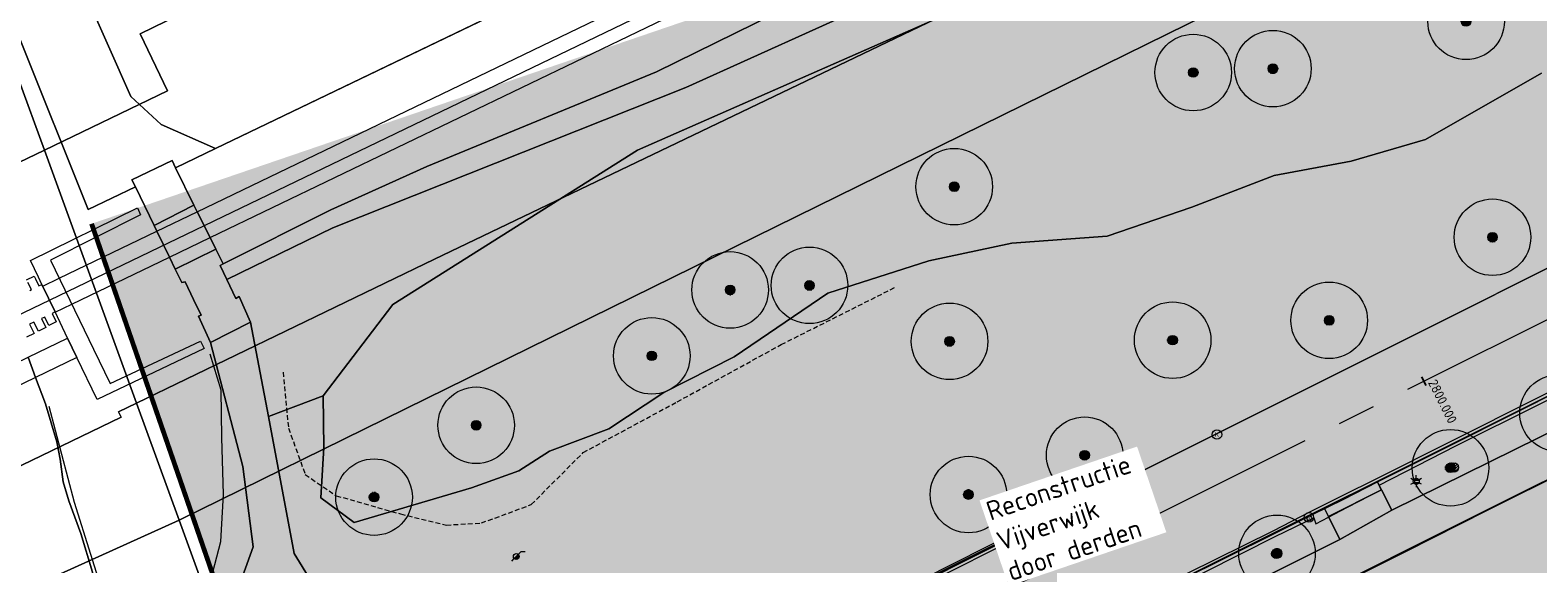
# Model space of a CAD drawing. Header units: metres. Extents: x 163543 to 168130, y 402678 to 405437.
# Tile 194 of 256: x 165198 to 165277, y 403762 to 403790. Entities that reach past the tile are written whole.
import ezdxf
from ezdxf.enums import TextEntityAlignment as Align

# ---------------------------------------------------------------- set-up
doc = ezdxf.new("R2010")
doc.units = ezdxf.units.M
for name, pattern in [('X-CA190022.004-UO-ALM_Assen$0$AM-AS', [16, 10, -2, 2, -2]), ('X-CA190022.004-UO-DTM inmeting_v0.1$0$DASHED2', [0.375, 0.25, -0.125]), ('X-CA190022.004-UO-TXT_Tekst 1op200$0$AL-DETAILS', [5.2, 2, -1.2, 2])]:
    doc.linetypes.add(name, pattern=pattern)
doc.layers.get('0').update_dxf_attribs({"lineweight": 25})
for name, color, linetype, lineweight in [('X-CA190022.004-UO-ALM_Assen$0$N-WE-AM-AS_WEG-G', 10, 'X-CA190022.004-UO-ALM_Assen$0$AM-AS', 25), ('X-CA190022.004-UO-ALM_Assen$0$N-WE-AM-KILOMETRERING-T25', 7, 'Continuous', 25), ('X-CA190022.004-UO-BGT_Ondergrond$0$GE_006_Watergrens_Grens_GEM', 253, 'Continuous', 9), ('X-CA190022.004-UO-BGT_Ondergrond$0$GE_244_Taludlijn_Lijn_GEM', 253, 'Continuous', 9), ('X-CA190022.004-UO-BGT_Ondergrond$0$GE_251_SPRTrein_as_Lijn_GEM', 253, 'Continuous', 9), ('X-CA190022.004-UO-BGT_Ondergrond$0$GE_303_WGDSpoorbaan_Vlak_GEM', 253, 'Continuous', 9), ('X-CA190022.004-UO-BGT_Ondergrond$0$GE_314_WGDRijbaanLokaleweg_Vlak_GEM', 253, 'Continuous', 9), ('X-CA190022.004-UO-BGT_Ondergrond$0$GE_317_WGDVoetpad_Vlak_GEM', 253, 'Continuous', 9), ('X-CA190022.004-UO-BGT_Ondergrond$0$GE_318_WGDVoetpadoptrap_Vlak_GEM', 253, 'Continuous', 9), ('X-CA190022.004-UO-BGT_Ondergrond$0$GE_322_WGDInrit_Vlak_GEM', 253, 'Continuous', 9), ('X-CA190022.004-UO-BGT_Ondergrond$0$GE_367_OWGBerm_groenvoorziening_grasenk_GEM', 253, 'Continuous', 9), ('X-CA190022.004-UO-BGT_Ondergrond$0$GE_401_OTDErf_Vlak_GEM', 253, 'Continuous', 9), ('X-CA190022.004-UO-BGT_Ondergrond$0$GE_415_OTDOpenverharding_betonelement_Vlak_GEM', 253, 'Continuous', 9), ('X-CA190022.004-UO-BGT_Ondergrond$0$GE_461_BTDGraslandoverig_Vlak_GEM', 253, 'Continuous', 9), ('X-CA190022.004-UO-BGT_Ondergrond$0$GE_478_BTDGroenvoorziening_bosplantsoen_GEM', 253, 'Continuous', 9), ('X-CA190022.004-UO-BGT_Ondergrond$0$GE_504_WTDWaterloop_sloot_Vlak_GEM', 253, 'Continuous', 9), ('X-CA190022.004-UO-BGT_Ondergrond$0$GE_541_OWTOever_slootkant_Vlak_GEM', 253, 'Continuous', 9), ('X-CA190022.004-UO-BGT_Ondergrond$0$GE_701_OBDOverbrugging_dek_Vlak_GEM', 253, 'Continuous', 9), ('X-CA190022.004-UO-BGT_Ondergrond$0$GE_702_OBDOverbrugging_landhoofd_Vlak_GEM', 253, 'Continuous', 9), ('X-CA190022.004-UO-BGT_Ondergrond$0$GE_861_PALLichtmast_Punt_GEM', 253, 'Continuous', 9), ('X-CA190022.004-UO-DTM inmeting_v0.1$0$B-WE-AL-TOPOGRAFIE_CULTUURGRENS-G', 246, 'X-CA190022.004-UO-DTM inmeting_v0.1$0$DASHED2', 0), ('X-CA190022.004-UO-DTM inmeting_v0.1$0$B-WE-GR-BOOM-S', 246, 'Continuous', 0), ('X-CA190022.004-UO-DTM inmeting_v0.1$0$B-WE-GW-TALUD_KRUIN-G', 246, 'Continuous', 0), ('X-CA190022.004-UO-DTM inmeting_v0.1$0$B-WE-GW-TALUD_TEEN-G', 246, 'Continuous', 0), ('X-CA190022.004-UO-DTM inmeting_v0.1$0$B-WE-MO-ONDERZOEK_PEILBUIS-S', 246, 'Continuous', 0), ('X-CA190022.004-UO-DTM inmeting_v0.1$0$B-WE-RI-HWA_KOLK-S', 246, 'Continuous', 0), ('X-CA190022.004-UO-DTM inmeting_v0.1$0$B-WE-VH-KANTOPSLUITING_ACHTERKANTBAND-G', 246, 'Continuous', 0), ('X-CA190022.004-UO-DTM inmeting_v0.1$0$B-WE-VH-KANTOPSLUITING_VOORKANTBAND-G', 246, 'Continuous', 0), ('X-CA190022.004-UO-DTM inmeting_v0.1$0$B-WE-VH-VERHARDING_ASFALT-G', 246, 'Continuous', 0), ('X-CA190022.004-UO-DWM_Beplanting$0$B-WE-GR-BOOM-S AFKOMSTIG UIT BGT', 252, 'Continuous', 0), ('X-CA190022.004-UO-KAD_Percelen$0$B-WE-KG-GRENS_PERCEEL-GV', 150, 'Continuous', 9), ('X-CA190022.004-UO-TXT_Tekst 1op200$0$X-XX-AL-T35', 7, 'Continuous', 35), ('X-CA190022.004-UO-TXT_Tekst 1op200$0$X-XX-AL-VERWIJZING_DETAIL-G', 7, 'X-CA190022.004-UO-TXT_Tekst 1op200$0$AL-DETAILS', 0), ('X-CA190022.004-UO-WHM_Putten en kolken combi_v0.1$0$KOLK BGT', 251, 'Continuous', 0)]:
    doc.layers.add(name, color=color, linetype=linetype, lineweight=lineweight)
doc.layers.add('X-CA190022.004-UO-DWM_Beplanting$0$B-WE-GR-BOOM-S AFKOMSTIG UIT BOMENBESTAND GEMEENTE', color=252, linetype='Continuous')
doc.layers.add('X-CA190022.004-UO-DWM_Beplanting$0$N-GV-GR-GRAS-A-200', color=7, linetype='Continuous')
doc.layers.add('X-CA190022.004-UO-TXT_Tekst 1op200$0$X-XX-AL-VERWIJZING-V', color=253, linetype='Continuous', lineweight=0, transparency=0.4)
doc.styles.add('X-CA190022.004-UO-ALM_Assen$0$NLCS-ISO', font='NLCS-ISO.ttf')
doc.styles.add('X-CA190022.004-UO-BGT_Ondergrond$0$NLCS-ISO', font='NLCS-ISO.ttf')
doc.styles.add('X-CA190022.004-UO-DTM inmeting_v0.1$0$ISOCPEUR 9 PT', font='isocpeur.ttf', dxfattribs={"height": 2.4402})
doc.styles.add('X-CA190022.004-UO-DTM inmeting_v0.1$0$NLCS-ISO', font='isocpeur.ttf', dxfattribs={"height": 2.5})
doc.styles.add('X-CA190022.004-UO-TXT_Tekst 1op200$0$NLCS-ISO-M200-T35', font='NLCS-ISO.ttf', dxfattribs={"height": 0.7})
doc.styles.add('X-CA190022.004-UO-WHM_Putten en kolken combi_v0.1$0$ISOCPEUR 9 PT', font='isocpeur.ttf', dxfattribs={"height": 2.4402})

# ---------------------------------------------------------------- blocks, each defined once
blk = doc.blocks.new('X-CA190022.004-UO-BGT_Ondergrond$0$N-SIE-WEG_LICHTMAST-SO')
h = blk.add_hatch(color=256)
h.paths.add_polyline_path([(1.16, 0.5, 0.658505), (-1.16, 0.5)])
h.paths.add_polyline_path([(-1.16, -0.5, 0.658505), (1.16, -0.5)])
at = {"flags": 128}
for points in [[(-2.19, 1.27), (-1.1, 0.63)], [(-1.16, 0.5), (1.16, 0.5)], [(0, 1.27), (0, 2.53)], [(1.1, 0.63), (2.19, 1.27)], [(-2.19, -1.27), (-1.1, -0.63)], [(-1.16, -0.5), (1.16, -0.5)], [(0, -1.27), (0, -2.53)], [(2.19, -1.27), (1.1, -0.63)]]:
    blk.add_lwpolyline(points, dxfattribs=at)
at = {"ltscale": 0.5}
blk.add_circle((0, 0), 1.27, dxfattribs=at)
at = {"style": 'X-CA190022.004-UO-BGT_Ondergrond$0$NLCS-ISO'}
blk.add_attdef('TYPE', text='', height=1.8, dxfattribs=at).set_placement((0, 2.53), align=Align.BOTTOM_CENTER)
blk = doc.blocks.new('X-CA190022.004-UO-BGT_Ondergrond$0$IMGEOLichtmastpaal')
at = {"xscale": 5, "yscale": 5, "zscale": 5}
blk.add_blockref('X-CA190022.004-UO-BGT_Ondergrond$0$N-SIE-WEG_LICHTMAST-SO', (0, 6.4), dxfattribs=at)
blk = doc.blocks.new('X-CA190022.004-UO-DTM inmeting_v0.1$0$boom')
h = blk.add_hatch()
h.set_pattern_fill('ANSI31', color=256, scale=0.13)
h.paths.add_polyline_path([(-1, 0, 1), (1, 0, 1)])
blk.add_circle((0, 0), 1)
blk = doc.blocks.new('X-CA190022.004-UO-DTM inmeting_v0.1$0$kolk 1.03')
at = {"layer": 'X-CA190022.004-UO-DTM inmeting_v0.1$0$B-WE-RI-HWA_KOLK-S'}
blk.add_circle((0, 0), 0.25, dxfattribs=at)
at = {"layer": 'X-CA190022.004-UO-DTM inmeting_v0.1$0$B-WE-RI-HWA_KOLK-S', "insert": (0, 0), "char_height": 0.244, "attachment_point": 5, "style": 'X-CA190022.004-UO-DTM inmeting_v0.1$0$ISOCPEUR 9 PT'}
blk.add_mtext_dynamic_manual_height_columns('K', width=0.2523, gutter_width=12.2, heights=[0], dxfattribs=at)
blk = doc.blocks.new('X-CA190022.004-UO-DTM inmeting_v0.1$0$SMO-BODEM_PEILBUIS_1FILTER_HANDMATIG-SO')
blk.add_hatch(color=256).paths.add_polyline_path([(-1.06, -1.07, 0.666398), (1.5, 0, 0.198311), (1.06, 1.06)])
at = {"color": 0, "linetype": 'Continuous'}
blk.add_line((2.56, 2.56), (4.57, 2.56), dxfattribs=at)
at = {"color": 0, "linetype": 'Continuous', "flags": 128}
for points in [[(-1.06, -1.07), (2.56, 2.56)], [(-2.34, -2.35), (-1.06, -1.07)]]:
    blk.add_lwpolyline(points, dxfattribs=at)
at = {"color": 0, "linetype": 'Continuous'}
blk.add_circle((0, 0), 1.5, dxfattribs=at)
at = {"style": 'X-CA190022.004-UO-DTM inmeting_v0.1$0$NLCS-ISO'}
blk.add_attdef('NR', (2.93, -1.54), '', height=2.5, dxfattribs=at)
blk = doc.blocks.new('X-CA190022.004-UO-DWM_Beplanting$0$SGR-BOOM_01-SO')
at = {"linetype": 'ByBlock', "lineweight": 18}
h = blk.add_hatch(color=0, dxfattribs=at)
h.dxf.hatch_style = 1
edge = h.paths.add_edge_path()
edge.add_arc((0, 0), 0.25, 0, 360)
at = {"color": 0, "linetype": 'ByBlock', "lineweight": 18}
for radius in [2, 0.25]:
    blk.add_circle((0, 0), radius, dxfattribs=at)
blk = doc.blocks.new('X-CA190022.004-UO-DWM_Beplanting$0$IMGEOBoom')
at = {"transparency": 33554457}
h = blk.add_hatch(color=256, dxfattribs=at)
h.dxf.hatch_style = 1
edge = h.paths.add_edge_path()
edge.add_arc((0, 0), 100, 0, 360)
edge = h.paths.add_edge_path(flags=17)
edge.add_arc((0, 0), 12.5, 0, 360)
h = blk.add_hatch()
h.set_pattern_fill('ANGLE', color=256)
h.set_pattern_definition([(0, (0, 0), (0, 6.985), [5.08, -1.905]), (90, (0, 0), (-6.985, 4e-16), [5.08, -1.905])])
edge = h.paths.add_edge_path(flags=17)
edge.add_arc((0, 0), 12.5, 0, 360)
at = {"layer": 'X-CA190022.004-UO-DWM_Beplanting$0$N-GV-GR-GRAS-A-200'}
h = blk.add_hatch(color=256, dxfattribs=at)
h.dxf.hatch_style = 1
edge = h.paths.add_edge_path(flags=17)
edge.add_arc((0, 0), 12.5, 0, 360)
at = {"xscale": 50, "yscale": 50, "zscale": 50}
blk.add_blockref('X-CA190022.004-UO-DWM_Beplanting$0$SGR-BOOM_01-SO', (0, 0), dxfattribs=at)
blk = doc.blocks.new('X-CA190022.004-UO-WHM_Putten en kolken combi_v0.1$0$IMGEOKolk')
blk.add_circle((0, 0), 0.25)
at = {"insert": (0, 0), "char_height": 0.244, "attachment_point": 5, "style": 'X-CA190022.004-UO-WHM_Putten en kolken combi_v0.1$0$ISOCPEUR 9 PT'}
blk.add_mtext_dynamic_manual_height_columns('K', width=0.25229, gutter_width=12.201, heights=[0], dxfattribs=at)

msp = doc.modelspace()

# ---------------------------------------------------------------- hatches: boundary and pattern name
at = {"layer": 'X-CA190022.004-UO-TXT_Tekst 1op200$0$X-XX-AL-VERWIJZING-V'}
h = msp.add_hatch(color=256, dxfattribs=at)
h.dxf.hatch_style = 1
h.paths.add_polyline_path([(165302.209, 403758.452), (165298.044, 403756.354), (165275.564, 403800.976), (165285.905, 403806.186), (165285.128, 403808.459), (165201.445, 403779.876), (165209.977, 403755.179), (165220.83, 403721.042), (165305.15, 403749.843)])

# ---------------------------------------------------------------- linework, layer by layer
at = {"layer": 'X-CA190022.004-UO-ALM_Assen$0$N-WE-AM-AS_WEG-G', "linetype": 'X-CA190022.004-UO-ALM_Assen$0$AM-AS', "lineweight": 18, "flags": 128}
msp.add_lwpolyline([(163996.334, 403048.708), (164190.428, 403269.702, -0.042486), (164203.13, 403281.901, -0.059508), (164394.91, 403402.509, 0.004627), (164427.609, 403418.376, -0.157573), (164448.898, 403421.56, 0.154381), (164469.795, 403424.552), (164600.315, 403487.369, -0.209691), (164620.389, 403488.075, 0.209331), (164640.431, 403488.767), (164764.018, 403548.037, -0.149301), (164778.457, 403550.23, 0.1997), (164797.071, 403554.955), (164807.437, 403562.718, 0.087199), (164813.361, 403569.026, -0.136187), (164823.414, 403577.842), (165121.427, 403721.534), (165178.772, 403748.854, -0.027628), (165181.326, 403749.902), (165206.702, 403758.712, -0.228175), (165222.216, 403756.927, 0.262526), (165239.877, 403756.048), (165316.357, 403794.295, -0.002956), (165321.66, 403796.908), (165454.676, 403861.474, 0.23372), (165465.542, 403875.483), (165466.039, 403877.93, -0.138247), (165476.467, 403898.194), (165483.323, 403905.54), (165502.013, 403925.318, 0.002701), (165511.627, 403935.531), (165520.324, 403945.455), (165525.692, 403951.366), (165530.615, 403956.367, -0.067804), (165540.386, 403964.278), (165579.008, 403987.566, 0.233996), (165587.607, 404001.027, -0.257888), (165597.631, 404015.262), (165668.806, 404049.862, 0.124118), (165680.965, 404060.093), (165692.91, 404076.671, -0.330379), (165732.646, 404089.323, 0.184611), (165745.492, 404089.775), (165892.325, 404151.907, 0.025067), (165914.878, 404162.813, -0.010717), (165924.387, 404167.754), (166007.57, 404208.726, -0.019073), (166018.017, 404213.386, -0.104113), (166035.06, 404216.38), (166071.364, 404215.162, 0.120943), (166079.763, 404216.927), (166253.115, 404300.212, 0.13702), (166261.203, 404307.309, -0.137066), (166269.294, 404314.407), (166458.055, 404405.053, -0.054959), (166465.293, 404407.596), (166474.012, 404409.62, 0.055121), (166477.744, 404410.933), (166509.846, 404426.374, 0.067066), (166514.307, 404429.311, -0.067277), (166518.783, 404432.256), (166556.669, 404450.44, -0.017321), (166566.185, 404454.609, 0.016602), (166575.312, 404458.591), (166597.751, 404469.282, 0.132978), (166635.089, 404501.312, -0.040273), (166645.175, 404513.84), (166648.196, 404517.029, -0.072027), (166677.02, 404539.8), (166677.246, 404539.931, -0.089333), (166717.817, 404554.586), (166734.29, 404557.387, 0.162804), (166748.275, 404564.868, -0.09225), (166757.883, 404571.874), (166814.895, 404599.135, -0.032371), (166817.296, 404600.098), (166825.54, 404602.798, 0.083096), (166832.851, 404606.627, -0.051041), (166841.551, 404611.916), (166891.289, 404635.589, -0.108035), (166898.777, 404637.334), (166928.242, 404637.739, 0.209269), (166941.385, 404643.709, -0.026762), (166980.536, 404682.861, -0.026198), (167007.229, 404704.425, -0.019993), (167033.13, 404721.66), (167034.933, 404722.758, -0.028502), (167071.485, 404742.263), (167095.887, 404753.549, 0.061079), (167112.435, 404763.813, -0.01638), (167116.342, 404766.748), (167122.496, 404771.065, -0.093473), (167132.24, 404775.479), (167140.621, 404777.52, -0.056178), (167157.198, 404779.63), (167189.731, 404780.099, -0.091291), (167196.158, 404779.011), (167222.307, 404769.473, 0.203837), (167236.378, 404770.212, 0.017826), (167328.832, 404819.552), (167395.677, 404858.349, 0.031256), (167406.067, 404865.281), (167511.469, 404945.55)], format="xyb", dxfattribs=at)
at = {"layer": 'X-CA190022.004-UO-ALM_Assen$0$N-WE-AM-KILOMETRERING-T25', "linetype": 'Continuous', "lineweight": 25}
msp.add_line((165271.185, 403771.425), (165270.961, 403771.872), dxfattribs=at)
at = {"layer": 'X-CA190022.004-UO-BGT_Ondergrond$0$GE_006_Watergrens_Grens_GEM'}
for p, q in [((165201.273, 403780.615), (165197.697, 403789.536)), ((165203.734, 403781.797), (165201.273, 403780.615)), ((165204.707, 403779.792), (165203.734, 403781.797)), ((165198.25, 403777.96), (165203.84, 403780.71)), ((165204, 403780.34), (165199.29, 403777.97)), ((165203.84, 403780.71), (165204, 403780.34)), ((165204.855, 403779.487), (165204.707, 403779.792)), ((165205.512, 403778.131), (165204.855, 403779.487)), ((165198.671, 403777.08), (165198.25, 403777.96)), ((165199.29, 403777.97), (165201.059, 403774.324)), ((165205.813, 403777.511), (165205.512, 403778.131)), ((165198.851, 403776.704), (165198.671, 403777.08)), ((165206.158, 403776.801), (165205.813, 403777.511)), ((165199.54, 403775.265), (165198.851, 403776.704)), ((165206.327, 403776.848), (165206.158, 403776.801)), ((165206.771, 403775.921), (165206.327, 403776.848)), ((165207.167, 403775.095), (165206.771, 403775.921)), ((165200.192, 403773.903), (165199.54, 403775.265)), ((165207.032, 403775.052), (165207.167, 403775.095)), ((165207.659, 403773.667), (165207.032, 403775.052)), ((165200.675, 403772.895), (165200.192, 403773.903)), ((165201.059, 403774.324), (165201.547, 403773.318)), ((165202.42, 403771.52), (165207.14, 403773.74)), ((165207.14, 403773.74), (165207.33, 403773.35)), ((165201.547, 403773.318), (165202.42, 403771.52)), ((165207.33, 403773.35), (165201.73, 403770.69)), ((165209.353, 403767.195), (165207.659, 403773.667)), ((165198.125, 403772.9), (165198.522, 403771.85)), ((165198.522, 403771.85), (165198.125, 403772.9)), ((165201.73, 403770.69), (165200.675, 403772.895)), ((165198.522, 403771.85), (165199.043, 403770.463)), ((165199.043, 403770.463), (165198.522, 403771.85)), ((165199.043, 403770.463), (165199.628, 403768.481)), ((165199.628, 403768.481), (165199.043, 403770.463)), ((165199.628, 403768.481), (165199.806, 403767.571)), ((165199.806, 403767.571), (165199.628, 403768.481)), ((165199.806, 403767.571), (165199.958, 403766.382)), ((165199.958, 403766.382), (165199.806, 403767.571)), ((165209.887, 403762.986), (165209.353, 403767.195)), ((165199.958, 403766.382), (165200.259, 403765.394)), ((165200.259, 403765.394), (165199.958, 403766.382)), ((165200.259, 403765.394), (165200.888, 403763.696)), ((165200.888, 403763.696), (165200.259, 403765.394)), ((165200.888, 403763.696), (165201.49, 403761.662)), ((165201.49, 403761.662), (165200.888, 403763.696)), ((165209.325, 403761.436), (165209.887, 403762.986))]:
    msp.add_line(p, q, dxfattribs=at)
at = {"layer": 'X-CA190022.004-UO-BGT_Ondergrond$0$GE_244_Taludlijn_Lijn_GEM'}
for p, q in [((165207.914, 403783.806), (165464.701, 403907.211)), ((165229.972, 403783.719), (165256.206, 403795.263)), ((165205.831, 403782.805), (165207.914, 403783.806)), ((165217.185, 403775.662), (165229.972, 403783.719)), ((165201.273, 403780.615), (165203.734, 403781.797)), ((165213.554, 403770.879), (165217.185, 403775.662))]:
    msp.add_line(p, q, dxfattribs=at)
at = {"layer": 'X-CA190022.004-UO-BGT_Ondergrond$0$GE_251_SPRTrein_as_Lijn_GEM'}
for p, q in [((165206.967, 403780.505), (165459.506, 403902.202)), ((165207.634, 403779.154), (165460.152, 403900.711)), ((165199.759, 403776.134), (165309.412, 403828.969)), ((165204.855, 403779.487), (165206.967, 403780.505)), ((165199.748, 403777.026), (165204.855, 403779.487)), ((165205.512, 403778.131), (165207.634, 403779.154)), ((165200.406, 403775.671), (165205.512, 403778.131)), ((165198.894, 403776.615), (165199.748, 403777.026)), ((165181.248, 403767.216), (165199.759, 403776.134)), ((165199.544, 403775.255), (165200.406, 403775.671))]:
    msp.add_line(p, q, dxfattribs=at)
at = {"layer": 'X-CA190022.004-UO-BGT_Ondergrond$0$GE_303_WGDSpoorbaan_Vlak_GEM', "flags": 128}
for points in [[(165198.052, 403776.952), (165198.447, 403777.143), (165198.513, 403777.004), (165198.695, 403776.629), (165198.851, 403776.704), (165199.54, 403775.265), (165199.388, 403775.193), (165199.602, 403774.749), (165199.207, 403774.558), (165198.993, 403775.002), (165198.829, 403774.923), (165199.057, 403774.449), (165198.662, 403774.258), (165198.434, 403774.732), (165198.207, 403774.623), (165198.436, 403774.149), (165198.041, 403773.958)], [(165198.21, 403776.395), (165198.3, 403776.438), (165198.119, 403776.814)]]:
    msp.add_lwpolyline(points, dxfattribs=at)
at = {"layer": 'X-CA190022.004-UO-BGT_Ondergrond$0$GE_314_WGDRijbaanLokaleweg_Vlak_GEM', "flags": 128}
for points in [[(165310.202, 403787.211), (165310.008, 403787.114), (165308.254, 403786.237), (165297.275, 403780.744), (165296.379, 403780.296), (165295.456, 403779.834), (165294.562, 403779.387), (165268.62, 403766.41), (165265.86, 403765.029), (165252.758, 403758.475), (165252.57, 403758.381), (165246.135, 403755.162), (165246.096, 403755.142), (165234.414, 403749.298), (165231.732, 403754.658), (165317.94, 403797.77), (165450.872, 403862.295)], [(165209.325, 403761.436), (165209.887, 403762.986), (165209.353, 403767.195), (165207.659, 403773.667), (165209.755, 403774.729), (165210.682, 403769.804)], [(165210.682, 403769.804), (165212.031, 403762.643), (165212.922, 403761.2)]]:
    msp.add_lwpolyline(points, dxfattribs=at)
at = {"layer": 'X-CA190022.004-UO-BGT_Ondergrond$0$GE_317_WGDVoetpad_Vlak_GEM', "flags": 128}
for points in [[(165277.579, 403809.919), (165256.652, 403798.902), (165246.094, 403793.15), (165232.508, 403786.987), (165214.047, 403779.662), (165208.509, 403776.963), (165208.16, 403777.689), (165208.313, 403777.778), (165213.949, 403780.601), (165218.964, 403782.861), (165230.972, 403787.816), (165241.242, 403792.881), (165247.366, 403795.437), (165255.308, 403799.755), (165284.196, 403814.846)], [(165311.26, 403783.38), (165232.28, 403743.86), (165231.613, 403742.426), (165230.174, 403745.282), (165230.407, 403745.399), (165246.853, 403753.629), (165253.583, 403756.826), (165266.686, 403763.376), (165269.392, 403764.902), (165284.767, 403772.478), (165295.378, 403777.758), (165297.216, 403778.68), (165296.379, 403780.296), (165297.275, 403780.744), (165298.095, 403779.125), (165308.944, 403784.612), (165310.791, 403785.546), (165310.008, 403787.114), (165310.202, 403787.211)], [(165200.675, 403772.895), (165198.522, 403771.85), (165192.58, 403768.967), (165191.358, 403768.373), (165186.013, 403765.779), (165183.186, 403764.408), (165183.148, 403764.389), (165182.659, 403765.395), (165185.38, 403766.715), (165190.88, 403769.384), (165192.1, 403769.977), (165198.125, 403772.9), (165200.192, 403773.903), (165200.675, 403772.895)]]:
    msp.add_lwpolyline(points, dxfattribs=at)
at = {"layer": 'X-CA190022.004-UO-BGT_Ondergrond$0$GE_318_WGDVoetpadoptrap_Vlak_GEM', "flags": 128}
for points in [[(165205.831, 403782.805), (165206.793, 403780.855), (165204.707, 403779.792), (165203.734, 403781.797), (165203.556, 403782.163), (165205.649, 403783.173), (165205.831, 403782.805)], [(165208.509, 403776.963), (165208.99, 403775.962), (165209.161, 403776.066), (165209.755, 403774.729), (165207.659, 403773.667), (165207.032, 403775.052), (165207.167, 403775.095), (165206.771, 403775.921), (165206.327, 403776.848), (165206.158, 403776.801), (165205.813, 403777.511), (165207.932, 403778.55), (165208.313, 403777.778), (165208.16, 403777.689), (165208.509, 403776.963)]]:
    msp.add_lwpolyline(points, dxfattribs=at)
at = {"layer": 'X-CA190022.004-UO-BGT_Ondergrond$0$GE_322_WGDInrit_Vlak_GEM', "flags": 128}
for points in [[(165268.848, 403765.965), (165266.084, 403764.582), (165265.86, 403765.029), (165268.62, 403766.41), (165268.848, 403765.965)], [(165269.392, 403764.902), (165266.686, 403763.376), (165266.084, 403764.582), (165268.848, 403765.965), (165269.392, 403764.902)]]:
    msp.add_lwpolyline(points, dxfattribs=at)
at = {"layer": 'X-CA190022.004-UO-BGT_Ondergrond$0$GE_367_OWGBerm_groenvoorziening_grasenk_GEM', "flags": 128}
for points in [[(165293.243, 403818.777), (165284.196, 403814.846), (165255.308, 403799.755), (165247.366, 403795.437), (165241.242, 403792.881), (165230.972, 403787.816), (165218.964, 403782.861), (165213.949, 403780.601), (165208.313, 403777.778), (165207.932, 403778.55), (165207.634, 403779.154), (165206.967, 403780.505), (165206.793, 403780.855), (165205.831, 403782.805), (165207.914, 403783.806), (165464.701, 403907.211), (165473.164, 403911.845), (165493.413, 403921.777), (165496.769, 403924.303), (165499.833, 403927.674), (165503.305, 403931.968)], [(165503.305, 403931.968), (165499.833, 403927.674), (165496.769, 403924.303), (165493.413, 403921.777), (165473.164, 403911.845), (165464.701, 403907.211), (165207.914, 403783.806)], [(165458.165, 403865.835), (165453.492, 403863.567), (165450.872, 403862.295), (165317.94, 403797.77), (165231.732, 403754.658), (165230.844, 403754.214), (165229.928, 403753.755), (165229.746, 403753.668)], [(165299.601, 403817.378), (165272.912, 403803.643), (165256.206, 403795.263), (165229.972, 403783.719), (165217.185, 403775.662), (165213.554, 403770.879), (165210.682, 403769.804), (165209.755, 403774.729), (165209.161, 403776.066), (165208.99, 403775.962), (165208.509, 403776.963), (165214.047, 403779.662), (165232.508, 403786.987), (165246.094, 403793.15), (165256.652, 403798.902), (165277.579, 403809.919)], [(165207.914, 403783.806), (165205.088, 403785.059), (165203.501, 403786.527), (165201.159, 403791.806), (165199.334, 403798.275), (165196.992, 403807.562)], [(165212.922, 403761.2), (165212.031, 403762.643), (165210.682, 403769.804), (165213.554, 403770.879), (165213.574, 403768.176), (165213.429, 403765.551), (165215.161, 403764.268), (165221.296, 403766.079), (165223.774, 403766.97), (165225.38, 403767.991), (165228.473, 403769.152), (165231.342, 403771.064), (165235.029, 403772.926), (165239.924, 403776.251), (165245.195, 403777.942), (165249.541, 403778.853), (165254.515, 403779.219), (165258.938, 403780.738), (165263.25, 403782.39), (165267.261, 403783.151), (165271.154, 403784.275), (165277.219, 403787.746)], [(165295.378, 403777.758), (165284.767, 403772.478), (165269.392, 403764.902), (165268.848, 403765.965), (165268.62, 403766.41), (165294.562, 403779.387), (165295.456, 403779.834), (165296.379, 403780.296), (165297.216, 403778.68), (165295.378, 403777.758)], [(165266.686, 403763.376), (165253.583, 403756.826), (165252.982, 403758.028), (165252.758, 403758.475), (165265.86, 403765.029), (165266.084, 403764.582), (165266.686, 403763.376)]]:
    msp.add_lwpolyline(points, dxfattribs=at)
at = {"layer": 'X-CA190022.004-UO-BGT_Ondergrond$0$GE_401_OTDErf_Vlak_GEM', "flags": 128}
msp.add_lwpolyline([(165321.488, 403760.148), (165333.72, 403719.38), (165331.74, 403715.59), (165245.34, 403687.81), (165242.22, 403689.18), (165240.728, 403695.474), (165236.109, 403714.964), (165230.28, 403739.56), (165231.613, 403742.426), (165232.28, 403743.86), (165311.26, 403783.38), (165315, 403781.77), (165317.41, 403773.738), (165321.488, 403760.148)], dxfattribs=at)
at = {"layer": 'X-CA190022.004-UO-BGT_Ondergrond$0$GE_415_OTDOpenverharding_betonelement_Vlak_GEM', "flags": 128}
msp.add_lwpolyline([(165206.967, 403780.505), (165207.634, 403779.154), (165207.932, 403778.55), (165205.813, 403777.511), (165205.512, 403778.131), (165204.855, 403779.487), (165204.707, 403779.792), (165206.793, 403780.855), (165206.967, 403780.505)], dxfattribs=at)
at = {"layer": 'X-CA190022.004-UO-BGT_Ondergrond$0$GE_461_BTDGraslandoverig_Vlak_GEM', "flags": 128}
msp.add_lwpolyline([(165196.992, 403807.562), (165199.334, 403798.275), (165201.159, 403791.806), (165203.501, 403786.527), (165205.088, 403785.059), (165207.914, 403783.806), (165205.831, 403782.805), (165205.649, 403783.173), (165203.556, 403782.163), (165203.734, 403781.797), (165201.273, 403780.615), (165197.697, 403789.536)], dxfattribs=at)
at = {"layer": 'X-CA190022.004-UO-BGT_Ondergrond$0$GE_478_BTDGroenvoorziening_bosplantsoen_GEM', "flags": 128}
msp.add_lwpolyline([(165277.219, 403787.746), (165271.154, 403784.275), (165267.261, 403783.151), (165263.25, 403782.39), (165258.938, 403780.738), (165254.515, 403779.219), (165249.541, 403778.853), (165245.195, 403777.942), (165239.924, 403776.251), (165235.029, 403772.926), (165231.342, 403771.064), (165228.473, 403769.152), (165225.38, 403767.991), (165223.774, 403766.97), (165221.296, 403766.079), (165215.161, 403764.268), (165213.429, 403765.551), (165213.574, 403768.176), (165213.554, 403770.879), (165217.185, 403775.662), (165229.972, 403783.719), (165256.206, 403795.263), (165272.912, 403803.643), (165299.601, 403817.378)], dxfattribs=at)
at = {"layer": 'X-CA190022.004-UO-BGT_Ondergrond$0$GE_504_WTDWaterloop_sloot_Vlak_GEM', "flags": 128}
msp.add_lwpolyline([(165198.125, 403772.9), (165198.522, 403771.85), (165199.043, 403770.463), (165199.628, 403768.481), (165199.806, 403767.571), (165199.958, 403766.382), (165200.259, 403765.394), (165200.888, 403763.696), (165201.49, 403761.662), (165201.664, 403760.943), (165201.953, 403759.374), (165201.987, 403759.192), (165202.63, 403755.706), (165202.686, 403755.408), (165202.714, 403755.256), (165204.737, 403750.045), (165207.418, 403741.316), (165207.856, 403739.729), (165208.85, 403735.289), (165209.805, 403730.43), (165211.914, 403722.435), (165213.859, 403714.343), (165215.714, 403705.925)], dxfattribs=at)
at = {"layer": 'X-CA190022.004-UO-BGT_Ondergrond$0$GE_541_OWTOever_slootkant_Vlak_GEM', "flags": 128}
for points in [[(165197.697, 403789.536), (165201.273, 403780.615), (165203.734, 403781.797), (165204.707, 403779.792), (165204.855, 403779.487), (165205.512, 403778.131), (165205.813, 403777.511), (165206.158, 403776.801), (165206.327, 403776.848), (165206.771, 403775.921), (165207.167, 403775.095), (165207.032, 403775.052), (165207.659, 403773.667), (165209.353, 403767.195), (165209.887, 403762.986), (165209.325, 403761.436)], [(165201.73, 403770.69), (165200.675, 403772.895), (165200.192, 403773.903), (165199.54, 403775.265), (165198.851, 403776.704), (165198.671, 403777.08), (165198.25, 403777.96), (165203.84, 403780.71), (165204, 403780.34), (165199.29, 403777.97), (165201.059, 403774.324), (165201.547, 403773.318), (165202.42, 403771.52), (165207.14, 403773.74), (165207.33, 403773.35), (165201.73, 403770.69)], [(165215.714, 403705.925), (165213.859, 403714.343), (165211.914, 403722.435), (165209.805, 403730.43), (165208.85, 403735.289), (165207.856, 403739.729), (165207.418, 403741.316), (165204.737, 403750.045), (165202.714, 403755.256), (165202.686, 403755.408), (165202.63, 403755.706), (165201.987, 403759.192), (165201.953, 403759.374), (165201.664, 403760.943), (165201.49, 403761.662), (165200.888, 403763.696), (165200.259, 403765.394), (165199.958, 403766.382), (165199.806, 403767.571), (165199.628, 403768.481), (165199.043, 403770.463), (165198.522, 403771.85), (165198.125, 403772.9)]]:
    msp.add_lwpolyline(points, dxfattribs=at)
at = {"layer": 'X-CA190022.004-UO-BGT_Ondergrond$0$GE_701_OBDOverbrugging_dek_Vlak_GEM', "flags": 128}
for points in [[(165198.052, 403776.952), (165198.447, 403777.143), (165198.513, 403777.004), (165198.695, 403776.629), (165198.851, 403776.704), (165199.54, 403775.265), (165199.388, 403775.193), (165199.602, 403774.749), (165199.207, 403774.558), (165198.993, 403775.002), (165198.829, 403774.923), (165199.057, 403774.449), (165198.662, 403774.258), (165198.434, 403774.732), (165198.207, 403774.623), (165198.436, 403774.149), (165198.041, 403773.958)], [(165198.21, 403776.395), (165198.3, 403776.438), (165198.119, 403776.814)], [(165200.675, 403772.895), (165198.522, 403771.85), (165192.58, 403768.967), (165191.358, 403768.373), (165186.013, 403765.779), (165183.186, 403764.408), (165183.148, 403764.389), (165182.659, 403765.395), (165185.38, 403766.715), (165190.88, 403769.384), (165192.1, 403769.977), (165198.125, 403772.9), (165200.192, 403773.903), (165200.675, 403772.895)]]:
    msp.add_lwpolyline(points, dxfattribs=at)
at = {"layer": 'X-CA190022.004-UO-BGT_Ondergrond$0$GE_702_OBDOverbrugging_landhoofd_Vlak_GEM', "flags": 128}
msp.add_lwpolyline([(165204, 403780.34), (165199.29, 403777.97), (165201.059, 403774.324), (165201.547, 403773.318), (165202.42, 403771.52), (165207.14, 403773.74), (165207.33, 403773.35), (165201.73, 403770.69), (165200.675, 403772.895), (165200.192, 403773.903), (165199.54, 403775.265), (165198.851, 403776.704), (165198.671, 403777.08), (165198.25, 403777.96), (165203.84, 403780.71), (165204, 403780.34)], dxfattribs=at)
at = {"layer": 'X-CA190022.004-UO-DTM inmeting_v0.1$0$B-WE-AL-TOPOGRAFIE_CULTUURGRENS-G'}
for p, q in [((165237.489, 403773.566, 8.992), (165243.506, 403776.59, 9.015)), ((165232.048, 403770.573, 9.089), (165237.489, 403773.566, 8.992)), ((165211.451, 403772.118, 9.405), (165211.733, 403769.196, 9.151)), ((165227.142, 403767.923, 9.099), (165232.048, 403770.573, 9.089)), ((165211.733, 403769.196, 9.151), (165212.614, 403766.769, 9.053)), ((165224.424, 403765.205, 9.069), (165227.142, 403767.923, 9.099)), ((165212.614, 403766.769, 9.053), (165214.229, 403765.666, 9.056)), ((165214.229, 403765.666, 9.056), (165217.593, 403764.712, 9.031)), ((165221.822, 403764.24, 9.068), (165224.424, 403765.205, 9.069)), ((165217.593, 403764.712, 9.031), (165219.985, 403764.131, 9.01)), ((165219.985, 403764.131, 9.01), (165221.822, 403764.24, 9.068))]:
    msp.add_line(p, q, dxfattribs=at)
at = {"layer": 'X-CA190022.004-UO-DTM inmeting_v0.1$0$B-WE-GW-TALUD_KRUIN-G'}
msp.add_polyline3d([(165207.678, 403761.265, 9.144), (165208.193, 403763.268, 8.957), (165208.347, 403765.734, 8.849), (165208.251, 403768.7, 8.995), (165208.224, 403771.184, 9.204), (165207.638, 403773.064, 9.355)], dxfattribs=at)
at = {"layer": 'X-CA190022.004-UO-DTM inmeting_v0.1$0$B-WE-GW-TALUD_TEEN-G'}
msp.add_polyline3d([(165202.258, 403759.882, 6.93), (165200.553, 403765.304, 6.865), (165199.226, 403770.321, 6.926)], dxfattribs=at)
at = {"layer": 'X-CA190022.004-UO-DTM inmeting_v0.1$0$B-WE-VH-KANTOPSLUITING_ACHTERKANTBAND-G'}
for points in [[(165255.91, 403759.813, 8.985), (165263.327, 403763.55, 8.957), (165265.32, 403764.504, 8.958), (165265.427, 403764.188, 8.948), (165267.076, 403765.07, 8.919), (165268.833, 403765.974, 8.932), (165268.728, 403766.224, 8.959), (165272.746, 403768.264, 8.986), (165281.519, 403772.644, 8.966), (165290.173, 403777.029, 9.018), (165297.545, 403780.668, 8.986), (165299.517, 403781.674, 8.985), (165305.322, 403784.587, 8.98), (165308.912, 403786.349, 8.968), (165311.116, 403787.374, 8.955), (165313.053, 403787.646, 8.947), (165315.561, 403786.975, 8.917), (165317.112, 403785.727, 8.96), (165318.325, 403783.764, 8.946)], [(165249.807, 403763.804, 8.99), (165244.887, 403761.305, 8.998), (165240.241, 403759.035, 8.978), (165234.624, 403756.197, 8.967), (165231.661, 403754.731, 8.955), (165229.889, 403753.826, 8.944), (165229.125, 403753.487, 8.93), (165227.023, 403753.046, 8.949), (165224.446, 403753.575, 9.006), (165222.314, 403755.106, 9.052), (165220.739, 403756.51, 9.08), (165220.093, 403757.117, 8.999)]]:
    msp.add_polyline3d(points, dxfattribs=at)
at = {"layer": 'X-CA190022.004-UO-DTM inmeting_v0.1$0$B-WE-VH-KANTOPSLUITING_VOORKANTBAND-G'}
for points in [[(165255.829, 403760.003, 8.9), (165263.263, 403763.692, 8.863), (165265.255, 403764.68, 8.83), (165266.891, 403765.483, 8.855), (165268.651, 403766.392, 8.856), (165272.645, 403768.402, 8.864), (165281.422, 403772.795, 8.862), (165290.094, 403777.167, 8.897), (165297.462, 403780.807, 8.89), (165299.448, 403781.802, 8.883), (165305.269, 403784.735, 8.863), (165308.826, 403786.524, 8.845), (165311.074, 403787.542, 8.864), (165313.053, 403787.787, 8.858), (165315.616, 403787.099, 8.849), (165317.21, 403785.85, 8.846), (165318.447, 403783.833, 8.834)], [(165266.528, 403761.231, 8.956), (165266.647, 403760.985, 8.947), (165267.968, 403761.665, 8.999), (165269.049, 403762.213, 9.025), (165270.122, 403762.746, 9.023), (165274.352, 403764.888, 9.034), (165283.136, 403769.273, 9.042), (165283.934, 403769.652, 9.027), (165291.897, 403773.671, 8.999), (165299.255, 403777.332, 8.956), (165301.292, 403778.369, 9.012), (165307.208, 403781.334, 9.018), (165311.256, 403783.426, 9.038), (165314.982, 403781.776, 9.028)], [(165249.896, 403763.677, 8.888), (165244.954, 403761.18, 8.88), (165240.32, 403758.899, 8.828), (165234.688, 403756.056, 8.822), (165231.758, 403754.612, 8.837), (165229.945, 403753.711, 8.837), (165229.178, 403753.353, 8.879), (165227.044, 403752.905, 8.902), (165224.372, 403753.47, 8.95), (165222.201, 403754.987, 8.978), (165220.662, 403756.375, 9.006), (165220.026, 403757.015, 9.002)]]:
    msp.add_polyline3d(points, dxfattribs=at)
at = {"layer": 'X-CA190022.004-UO-DTM inmeting_v0.1$0$B-WE-VH-VERHARDING_ASFALT-G'}
for points in [[(165255.763, 403760.148, 8.918), (165263.188, 403763.831, 8.891), (165265.153, 403764.846, 8.874), (165266.822, 403765.682, 8.881), (165268.608, 403766.566, 8.895), (165272.563, 403768.542, 8.898), (165281.341, 403772.953, 8.909), (165290.036, 403777.307, 8.922), (165297.396, 403780.956, 8.913), (165299.345, 403781.93, 8.924), (165305.217, 403784.88, 8.891), (165308.765, 403786.662, 8.901), (165311.002, 403787.717, 8.895), (165313.09, 403787.944, 8.888), (165315.726, 403787.231, 8.88), (165317.342, 403785.975, 8.896), (165318.605, 403783.931, 8.894)], [(165249.988, 403763.547, 8.914), (165245.023, 403761.051, 8.913), (165240.368, 403758.73, 8.896), (165234.73, 403755.931, 8.88)]]:
    msp.add_polyline3d(points, dxfattribs=at)
at = {"layer": 'X-CA190022.004-UO-KAD_Percelen$0$B-WE-KG-GRENS_PERCEEL-GV', "flags": 128}
for points in [[(165198.984, 403783.721), (165203.794, 403770.499), (165219.371, 403778.022), (165261.19, 403798.093), (165312.395, 403823.042), (165377.01, 403853.973), (165439.548, 403884.215), (165525.447, 403925.461), (165513.006, 403935.006), (165505.996, 403931.629), (165504.764, 403934.187), (165372.327, 403871.117), (165276.3, 403823), (165276.248, 403824.924), (165211.72, 403793.834), (165208.803, 403792.162), (165203.98, 403789.794), (165205.414, 403786.827)], [(165206.02, 403764.38), (165414.648, 403867.011), (165488.008, 403902.301), (165500.095, 403908.046), (165516.162, 403915.666), (165529.8, 403922.245), (165525.447, 403925.461), (165439.548, 403884.215), (165377.01, 403853.973), (165312.395, 403823.042), (165261.19, 403798.093), (165219.371, 403778.022), (165203.794, 403770.499)], [(165197.616, 403787.482), (165198.984, 403783.721), (165205.414, 403786.827), (165203.98, 403789.794), (165208.803, 403792.162), (165211.72, 403793.834), (165276.248, 403824.924), (165276.2, 403826.7), (165196.7, 403790)], [(164885.502, 403637.729), (164887.38, 403633.726), (164927.988, 403653.361), (165072.609, 403722.691), (165178.044, 403773.604), (165178.874, 403771.886), (165197.597, 403780.936), (165196.768, 403782.65), (165198.984, 403783.721), (165197.616, 403787.482), (165175.883, 403776.785), (165100.661, 403739.758), (165025.211, 403704.052), (164951.691, 403669.132)], [(164887.38, 403633.726), (164893.326, 403621.049), (164934.06, 403640.745), (165078.673, 403710.073), (165184.133, 403761.004), (165184.269, 403760.722), (165202.993, 403769.772), (165202.86, 403770.048), (165203.794, 403770.499), (165198.984, 403783.721), (165196.768, 403782.65), (165197.597, 403780.936), (165178.874, 403771.886), (165178.044, 403773.604), (165072.609, 403722.691), (164927.988, 403653.361)], [(165230.28, 403739.56), (165232.28, 403743.86), (165251.07, 403753.264), (165267.503, 403761.486), (165271.141, 403763.316), (165283.496, 403769.48), (165311.272, 403783.36), (165315.012, 403781.951), (165321.996, 403758.687), (165327.964, 403738.569), (165333.72, 403719.38), (165331.74, 403715.59), (165312.738, 403709.479), (165306.131, 403707.316), (165287.304, 403701.29), (165268.089, 403695.123), (165245.34, 403687.81), (165242.22, 403689.18), (165236.2, 403714.576)], [(164893.326, 403621.049), (164894.973, 403617.537), (164934.976, 403636.621), (164979.678, 403658.296), (165027.357, 403681.153), (165069.929, 403701.778), (165110.237, 403720.92), (165149.076, 403738.774), (165179.629, 403752.458), (165184.131, 403754.492), (165206.02, 403764.38), (165203.794, 403770.499), (165202.86, 403770.048), (165202.993, 403769.772), (165184.269, 403760.722), (165184.133, 403761.004), (165078.673, 403710.073), (164934.06, 403640.745)], [(165293.089, 403750.131), (165283.496, 403769.48), (165271.141, 403763.316), (165267.503, 403761.486), (165281.525, 403733.066), (165296.156, 403740.08)]]:
    msp.add_lwpolyline(points, close=True, dxfattribs=at)
for points in [[(165351.9, 403704.52), (165346.422, 403722.843), (165341.778, 403738.226), (165339.715, 403744.989), (165335.033, 403760.58), (165333.667, 403765.189), (165326.91, 403787.77), (165328.86, 403792.06), (165344.837, 403799.606), (165350.46, 403802.354), (165355.726, 403804.927), (165366.642, 403810.195), (165383.276, 403818.291), (165411.563, 403832.058), (165422.405, 403837.322), (165432.29, 403842.158), (165414.648, 403867.011), (165206.02, 403764.38), (165209.499, 403754.807), (165213.209, 403743.079), (165216.538, 403731.109), (165219.578, 403719.089), (165228.485, 403680.885)], [(165228.485, 403680.885), (165219.578, 403719.089), (165216.538, 403731.109), (165213.209, 403743.079), (165209.499, 403754.807), (165206.02, 403764.38), (165184.131, 403754.492)]]:
    msp.add_lwpolyline(points, dxfattribs=at)
at = {"layer": 'X-CA190022.004-UO-TXT_Tekst 1op200$0$X-XX-AL-VERWIJZING_DETAIL-G', "const_width": 0.25, "flags": 128}
msp.add_lwpolyline([(165201.445, 403779.876), (165209.977, 403755.179), (165220.83, 403721.042)], dxfattribs=at)

# ---------------------------------------------------------------- block references
at = {"layer": 'X-CA190022.004-UO-BGT_Ondergrond$0$GE_861_PALLichtmast_Punt_GEM', "xscale": 0.025, "yscale": 0.025, "zscale": 0.025}
msp.add_blockref('X-CA190022.004-UO-BGT_Ondergrond$0$IMGEOLichtmastpaal', (165270.67, 403766.26), dxfattribs=at)
at = {"layer": 'X-CA190022.004-UO-DTM inmeting_v0.1$0$B-WE-GR-BOOM-S', "linetype": 'ByBlock', "lineweight": -2, "xscale": 0.25, "yscale": 0.25, "zscale": 0.25}
for p in [(165272.634, 403767.142), (165263.362, 403762.63)]:
    msp.add_blockref('X-CA190022.004-UO-DTM inmeting_v0.1$0$boom', p, dxfattribs=at)
at = {"layer": 'X-CA190022.004-UO-DTM inmeting_v0.1$0$B-WE-MO-ONDERZOEK_PEILBUIS-S', "color": 0, "linetype": 'ByBlock', "lineweight": -2, "xscale": 0.1018200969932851, "yscale": 0.1018200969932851, "zscale": 0.1018200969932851}
msp.add_blockref('X-CA190022.004-UO-DTM inmeting_v0.1$0$SMO-BODEM_PEILBUIS_1FILTER_HANDMATIG-SO', (165223.639, 403762.488, 9.039), dxfattribs=at)
at = {"layer": 'X-CA190022.004-UO-DTM inmeting_v0.1$0$B-WE-RI-HWA_KOLK-S', "linetype": 'ByBlock', "lineweight": -2, "xscale": 0.5, "yscale": 0.5, "zscale": 0.5}
msp.add_blockref('X-CA190022.004-UO-DTM inmeting_v0.1$0$kolk 1.03', (165265.082, 403764.486, 8.962), dxfattribs=at)
at = {"layer": 'X-CA190022.004-UO-DWM_Beplanting$0$B-WE-GR-BOOM-S AFKOMSTIG UIT BGT', "xscale": 0.02, "yscale": 0.02, "zscale": 0.02}
for p in [(165273.275, 403790.451), (165259.016, 403787.777), (165263.18, 403787.981), (165246.526, 403781.813), (165274.655, 403779.171), (165238.961, 403776.655), (165234.816, 403776.417), (165266.122, 403774.829), (165246.283, 403773.731), (165257.942, 403773.791), (165230.721, 403772.972), (165221.543, 403769.346), (165278.081, 403769.98), (165253.341, 403767.779), (165272.459, 403767.123), (165216.207, 403765.591), (165247.269, 403765.725), (165263.394, 403762.653)]:
    msp.add_blockref('X-CA190022.004-UO-DWM_Beplanting$0$IMGEOBoom', p, dxfattribs=at)
at = {"layer": 'X-CA190022.004-UO-DWM_Beplanting$0$B-WE-GR-BOOM-S AFKOMSTIG UIT BOMENBESTAND GEMEENTE', "xscale": 0.02, "yscale": 0.02, "zscale": 0.02}
for p in [(165273.275, 403790.451), (165259.016, 403787.777), (165263.18, 403787.981), (165246.526, 403781.813), (165274.655, 403779.171), (165238.961, 403776.655), (165234.816, 403776.417), (165266.122, 403774.829), (165246.283, 403773.731), (165257.942, 403773.791), (165230.721, 403772.972), (165221.543, 403769.346), (165253.341, 403767.779), (165272.459, 403767.123), (165216.207, 403765.591), (165247.269, 403765.725), (165263.394, 403762.653)]:
    msp.add_blockref('X-CA190022.004-UO-DWM_Beplanting$0$IMGEOBoom', p, dxfattribs=at)
at = {"layer": 'X-CA190022.004-UO-WHM_Putten en kolken combi_v0.1$0$KOLK BGT', "zscale": 0.5}
for p in [(165260.255, 403768.862), (165265.059, 403764.533)]:
    msp.add_blockref('X-CA190022.004-UO-WHM_Putten en kolken combi_v0.1$0$IMGEOKolk', p, dxfattribs=at)

# ---------------------------------------------------------------- texts
at = {"layer": 'X-CA190022.004-UO-ALM_Assen$0$N-WE-AM-KILOMETRERING-T25', "linetype": 'Continuous', "lineweight": 25, "insert": (165271.274, 403771.582), "char_height": 0.5, "attachment_point": 7, "rotation": 296.5693, "style": 'X-CA190022.004-UO-ALM_Assen$0$NLCS-ISO'}
msp.add_mtext('2800.000', dxfattribs=at)

# ---------------------------------------------------------------- next in the draw order: texts
at = {"layer": 'X-CA190022.004-UO-TXT_Tekst 1op200$0$X-XX-AL-T35', "insert": (165248.1, 403765.297), "char_height": 1, "attachment_point": 1, "rotation": 18.86, "style": 'X-CA190022.004-UO-TXT_Tekst 1op200$0$NLCS-ISO-M200-T35', "bg_fill": 3, "box_fill_scale": 1.2, "bg_fill_color": 256, "bg_fill_transparency": 0}
msp.add_mtext_dynamic_manual_height_columns('Reconstructie Vijverwijk door derden ', width=8.30126, gutter_width=8.75, heights=[0], dxfattribs=at)

doc.saveas('drawing.dxf')
